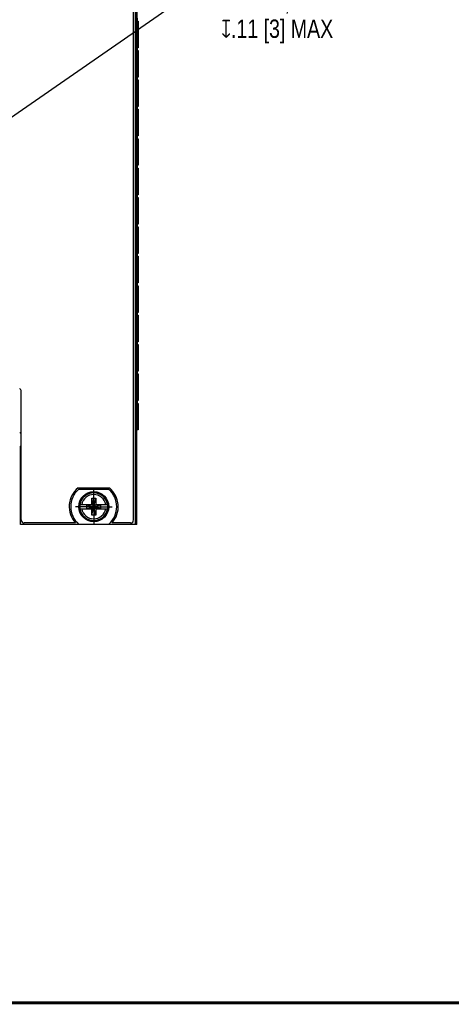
# Model space of a CAD drawing. Header units: inches. Extents: x 0.2 to 16.8, y 0.2 to 10.8.
# Tile 8 of 42: x 5.6 to 8.5, y 0.2 to 7. Entities that reach past the tile are written whole.
import ezdxf

# ---------------------------------------------------------------- set-up
doc = ezdxf.new("R2010")
doc.units = ezdxf.units.IN
doc.header["$LTSCALE"] = 0.935
doc.header["$MEASUREMENT"] = 0
doc.linetypes.add('CENTER', pattern=[0.6, 0.375, -0.075, 0.075, -0.075])
doc.layers.get('0').update_dxf_attribs({"linetype": 'CONTINUOUS'})
doc.layers.add('02___PRT_ALL_AXES', color=7, linetype='CONTINUOUS')
doc.layers.add('DETAIL', color=7, linetype='CONTINUOUS')
doc.styles.get("Standard").update_dxf_attribs({"font": 'txt', "width": 0.8})
doc.dimstyles.get("Standard").update_dxf_attribs({"dimtxt": 0.125, "dimasz": 0.18, "dimexe": 0.125, "dimexo": 0.0625, "dimgap": 0.09, "dimtad": 0, "dimtih": 1, "dimtoh": 1, "dimdec": 3, "dimzin": 4, "dimdsep": 46, "dimtxsty": 'STANDARD', "dimblk": '_FILLED', "dimblk1": '_FILLED', "dimblk2": '_FILLED', "dimcen": 0.09, "dimadec": 0, "dimazin": 0, "dimtol": 1, "dimtp": 0.01, "dimtm": 0.01, "dimtfac": 1, "dimtdec": 3, "dimtofl": 0, "dimtmove": 0, "dimatfit": 3, "dimldrblk": '_FILLED', "dimfxl": 1, "dimtolj": 1, "dimtzin": 4, "dimarcsym": 0})

# ---------------------------------------------------------------- blocks, each defined once
blk = doc.blocks.new('_FILLED')
at = {"color": 0, "linetype": 'BYBLOCK'}
blk.add_solid([(0, 0), (-1, 0.174), (-1, -0.174)], dxfattribs=at)

msp = doc.modelspace()

# ---------------------------------------------------------------- linework, layer by layer
at = {"color": 7, "linetype": 'CONTINUOUS'}
for p, q in [((6.3285, 3.5584), (6.3285, 8.5634)), ((6.3505, 3.5284), (6.3505, 8.5934)), ((6.3531, 6.9867), (6.3531, 6.9677)), ((6.3531, 6.9677), (6.3612, 6.9677)), ((6.3612, 6.7857), (6.3612, 6.9677)), ((6.3531, 6.7857), (6.3531, 6.7667)), ((6.3612, 6.7857), (6.3531, 6.7857)), ((6.3531, 6.7667), (6.3612, 6.7667)), ((6.3612, 6.5848), (6.3612, 6.7667)), ((6.3612, 6.5848), (6.3531, 6.5848)), ((6.3531, 6.5848), (6.3531, 6.5658)), ((6.3531, 6.5658), (6.3612, 6.5658)), ((6.3612, 6.3838), (6.3612, 6.5658)), ((6.3612, 6.3838), (6.3531, 6.3838)), ((6.3531, 6.3838), (6.3531, 6.3648)), ((6.3531, 6.3648), (6.3612, 6.3648)), ((6.3612, 6.1829), (6.3612, 6.3648)), ((6.3612, 6.1829), (6.3531, 6.1829)), ((6.3531, 6.1829), (6.3531, 6.1639)), ((6.3531, 6.1639), (6.3612, 6.1639)), ((6.3612, 5.9819), (6.3612, 6.1639)), ((6.3612, 5.9819), (6.3531, 5.9819)), ((6.3531, 5.9819), (6.3531, 5.9629)), ((6.3531, 5.9629), (6.3612, 5.9629)), ((6.3612, 5.781), (6.3612, 5.9629)), ((6.3612, 5.781), (6.3531, 5.781)), ((6.3531, 5.781), (6.3531, 5.762)), ((6.3531, 5.762), (6.3612, 5.762)), ((6.3612, 5.58), (6.3612, 5.762)), ((6.3612, 5.58), (6.3531, 5.58)), ((6.3531, 5.58), (6.3531, 5.561)), ((6.3531, 5.561), (6.3612, 5.561)), ((6.3612, 5.3791), (6.3612, 5.561)), ((6.3612, 5.3791), (6.3531, 5.3791)), ((6.3531, 5.3791), (6.3531, 5.3601)), ((6.3531, 5.3601), (6.3612, 5.3601)), ((6.3612, 5.1781), (6.3612, 5.3601)), ((6.3612, 5.1781), (6.3531, 5.1781)), ((6.3531, 5.1781), (6.3531, 5.1591)), ((6.3531, 5.1591), (6.3612, 5.1591)), ((6.3612, 4.9772), (6.3612, 5.1591)), ((6.3612, 4.9772), (6.3531, 4.9772)), ((6.3531, 4.9772), (6.3531, 4.9582)), ((6.3531, 4.9582), (6.3612, 4.9582)), ((6.3612, 4.7762), (6.3612, 4.9582)), ((6.3612, 4.7762), (6.3531, 4.7762)), ((6.3531, 4.7762), (6.3531, 4.7572)), ((6.3531, 4.7572), (6.3612, 4.7572)), ((6.3612, 4.5753), (6.3612, 4.7572)), ((6.3612, 4.5753), (6.3531, 4.5753)), ((6.3531, 4.5753), (6.3531, 4.5563)), ((6.3531, 4.5563), (6.3612, 4.5563)), ((6.3612, 4.3743), (6.3612, 4.5563)), ((5.5605, 3.5584), (5.5605, 4.4388)), ((6.3612, 4.3743), (6.3531, 4.3743)), ((6.3531, 4.3743), (6.3531, 4.3553)), ((6.3531, 4.3553), (6.3612, 4.3553)), ((6.3612, 4.1734), (6.3612, 4.3553)), ((6.3612, 4.1734), (6.3505, 4.1734)), ((5.5565, 3.5284), (5.5565, 4.062)), ((5.949, 3.7777), (6.1639, 3.7777)), ((6.1602, 3.7677), (5.9527, 3.7677)), ((6.0427, 3.7063), (6.0702, 3.7063)), ((6.0702, 3.5922), (6.0427, 3.7063)), ((6.0427, 3.663), (6.0427, 3.7063)), ((6.0427, 3.5922), (6.0702, 3.7063)), ((6.0702, 3.7063), (6.0702, 3.663)), ((5.9618, 3.663), (6.0447, 3.663)), ((5.9618, 3.6355), (6.0447, 3.6355)), ((6.0079, 3.6375), (6.105, 3.661)), ((6.0447, 3.661), (6.0079, 3.661)), ((6.0079, 3.661), (6.105, 3.6375)), ((6.0079, 3.661), (6.0079, 3.6375)), ((6.0079, 3.6375), (6.0447, 3.6375)), ((6.0427, 3.5922), (6.0427, 3.6355)), ((6.0447, 3.663), (6.0447, 3.661)), ((6.0447, 3.661), (6.0682, 3.6375)), ((6.0447, 3.6375), (6.0682, 3.661)), ((6.0447, 3.6375), (6.0447, 3.6355)), ((6.0682, 3.663), (6.1511, 3.663)), ((6.0682, 3.661), (6.0682, 3.663)), ((6.105, 3.661), (6.0682, 3.661)), ((6.0682, 3.6375), (6.105, 3.6375)), ((6.0682, 3.6355), (6.0682, 3.6375)), ((6.0682, 3.6355), (6.1511, 3.6355)), ((6.0702, 3.6355), (6.0702, 3.5922)), ((6.105, 3.6375), (6.105, 3.661)), ((6.0702, 3.5922), (6.0427, 3.5922)), ((6.3505, 3.5284), (5.5565, 3.5284)), ((5.9308, 3.5384), (5.5805, 3.5384)), ((5.9527, 3.5307), (6.1602, 3.5307)), ((6.3085, 3.5384), (6.1821, 3.5384))]:
    msp.add_line(p, q, dxfattribs=at)
at = {"color": 9, "linetype": 'CONTINUOUS'}
for p, q in [((6.3385, 8.5934), (6.3385, 3.5284)), ((6.3525, 4.1734), (6.3525, 8.1734)), ((6.3611, 6.9677), (6.3611, 6.7857)), ((6.3611, 6.7667), (6.3611, 6.5848)), ((6.3611, 6.5658), (6.3611, 6.3838)), ((6.3611, 6.3648), (6.3611, 6.1829)), ((6.3611, 6.1639), (6.3611, 5.9819)), ((6.3611, 5.9629), (6.3611, 5.781)), ((6.3611, 5.762), (6.3611, 5.58)), ((6.3611, 5.561), (6.3611, 5.3791)), ((6.3611, 5.3601), (6.3611, 5.1781)), ((6.3611, 5.1591), (6.3611, 4.9772)), ((6.3611, 4.9582), (6.3611, 4.7762)), ((6.3611, 4.7572), (6.3611, 4.5753)), ((6.3611, 4.5563), (6.3611, 4.3743)), ((6.3611, 4.3553), (6.3611, 4.1734))]:
    msp.add_line(p, q, dxfattribs=at)
at = {"color": 7, "linetype": 'CONTINUOUS', "const_width": 0.02}
msp.add_lwpolyline([(0.25, 0.2586), (16.75, 0.2586)], dxfattribs=at)
at = {"color": 7, "linetype": 'CONTINUOUS'}
for radius in [0.1025, 0.098]:
    msp.add_circle((6.0565, 3.6492), radius, dxfattribs=at)
for centre, radius, start, end in [((5.5405, 4.4388), 0.02, 0, 60), ((5.5123, 4.1062), 0.0625, 39.54662, 52.31565), ((5.5123, 4.1062), 0.0625, 315, 320.45338), ((6.0565, 3.6492), 0.1675, 129.90009, 221.4138), ((6.0565, 3.6492), 0.1675, 318.5862, 50.09991), ((6.0565, 3.6492), 0.1575, 131.20295, 228.79705), ((6.0565, 3.6492), 0.1575, 311.20295, 48.79705), ((6.0565, 3.6492), 0.0956, 171.71661, 188.28339), ((6.0565, 3.6492), 0.0956, 351.71661, 8.28339), ((5.5805, 3.5584), 0.02, 180, 270), ((6.3085, 3.5584), 0.02, 270, 360)]:
    msp.add_arc(centre, radius, start, end, dxfattribs=at)
at = {"color": 9, "linetype": 'CONTINUOUS'}
for radius, start, end in [(0.0947, 8.36375, 171.63625), (0.0832, 9.53349, 170.46651), (0.0947, 188.36622, 351.63378), (0.0832, 189.53307, 350.46652)]:
    msp.add_arc((6.0565, 3.6492), radius, start, end, dxfattribs=at)
at = {"layer": '02___PRT_ALL_AXES', "color": 7, "linetype": 'CENTER'}
for q in [(6.0565, 3.7743), (5.9314, 3.6492), (6.1816, 3.6492), (6.0565, 3.5241)]:
    msp.add_line((6.0565, 3.6492), q, dxfattribs=at)

# ---------------------------------------------------------------- texts
at = {"layer": 'DETAIL', "color": 2, "linetype": 'CONTINUOUS', "insert": (6.8172, 7.1656), "char_height": 0.125, "width": 1.577083, "attachment_point": 1, "line_spacing_factor": 0.9}
msp.add_mtext('2X #4-40,\\P   \\Fgdt;{\\Fgdt;x}\\Ftxt;.11 [3] MAX', dxfattribs=at)

# ---------------------------------------------------------------- leaders
at = {"layer": 'DETAIL', "color": 2, "linetype": 'CONTINUOUS'}
msp.add_leader([(5.0966, 6.0379), (6.6372, 7.1031), (6.8172, 7.1031)], dimstyle='STANDARD', override={"dimtad": 0}, dxfattribs=at)

doc.saveas('drawing.dxf')
